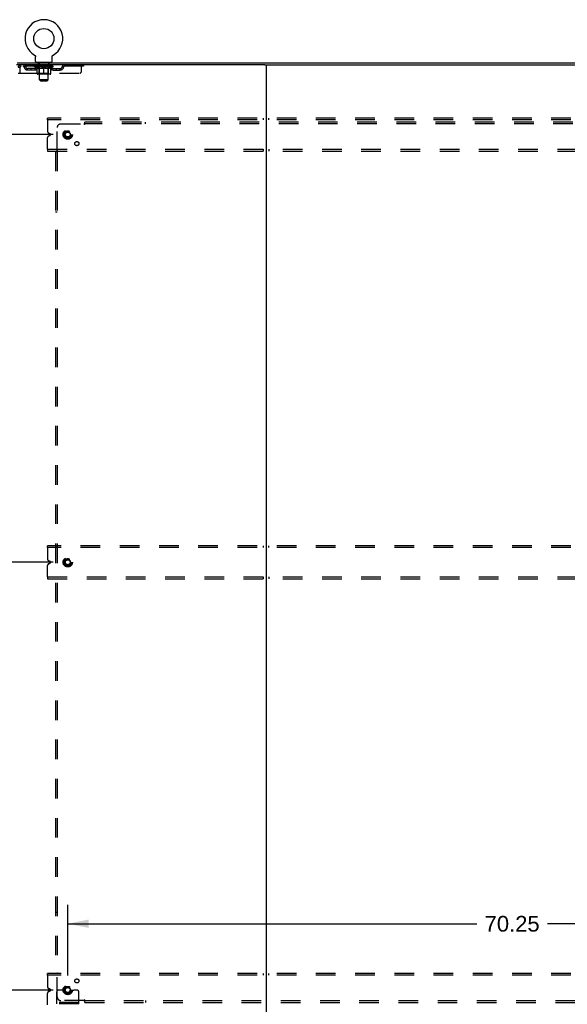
# Model space of a CAD drawing. Header units: inches. Extents: x 0 to 243, y 0 to 157.
# Tile 83 of 84: x 162 to 200, y 52 to 120. Entities that reach past the tile are written whole.
import ezdxf

# ---------------------------------------------------------------- set-up
doc = ezdxf.new("R2010")
doc.units = ezdxf.units.IN
doc.header["$LTSCALE"] = 13.348617
doc.header["$MEASUREMENT"] = 0
doc.linetypes.add('DOT', pattern=[0.2, 0.1, -0.1])
doc.linetypes.add('HIDDEN', pattern=[0.2, 0.1, -0.1])
doc.layers.get('0').update_dxf_attribs({"linetype": 'CONTINUOUS'})
for name, color, linetype in [('DEFAULT_2', 8, 'HIDDEN'), ('DIMENSIONS', 7, 'CONTINUOUS'), ('SUBPANEL', 7, 'CONTINUOUS')]:
    doc.layers.add(name, color=color, linetype=linetype)
doc.styles.get("Standard").update_dxf_attribs({"font": 'arial.ttf'})
doc.dimstyles.new('DIMSTYLE_1', dxfattribs={"dimtxt": 1.070745, "dimasz": 1.42766, "dimexe": 0.09, "dimexo": 0.07, "dimgap": 0.0375, "dimtad": 0, "dimtih": 1, "dimtoh": 1, "dimzin": 4, "dimdsep": 46, "dimtxsty": 'Standard', "dimblk": '_FILLED', "dimblk1": '_FILLED', "dimblk2": '_FILLED', "dimcen": 0.09, "dimadec": 3, "dimazin": 1, "dimtfac": 1, "dimtdec": 3, "dimtofl": 0, "dimtmove": 0, "dimatfit": 3, "dimldrblk": '_FILLED', "dimfxl": 0, "dimtolj": 1, "dimtzin": 4, "dimarcsym": 0})

# ---------------------------------------------------------------- blocks, each defined once
blk = doc.blocks.new('_FILLED')
at = {"color": 0, "linetype": 'ByBlock'}
blk.add_solid([(0, 0), (-1, 0.2), (-1, -0.2)], dxfattribs=at)
blk = doc.blocks.new('*D8')
at = {"layer": 'DIMENSIONS', "color": 2, "linetype": 'Continuous'}
for p, q in [((165.624, 54.453), (165.624, 59.251)), ((235.874, 54.453), (235.874, 59.251)), ((165.624, 57.966), (193.467, 57.966)), ((235.874, 57.966), (198.28, 57.966))]:
    blk.add_line(p, q, dxfattribs=at)
at = {"layer": 'DIMENSIONS', "color": 2, "linetype": 'Continuous', "xscale": 1.4276595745, "yscale": 1.4276595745, "zscale": 1.4276595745, "rotation": 180}
blk.add_blockref('_FILLED', (165.624, 57.966), dxfattribs=at)
at = {"layer": 'DIMENSIONS', "color": 2, "linetype": 'Continuous', "xscale": 1.4276595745, "yscale": 1.4276595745, "zscale": 1.4276595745}
blk.add_blockref('_FILLED', (235.874, 57.966), dxfattribs=at)
at = {"layer": 'DIMENSIONS', "color": 2, "linetype": 'Continuous', "insert": (195.873, 58.501), "char_height": 1.0707, "width": 3.74164, "attachment_point": 2, "line_spacing_factor": 0.9}
blk.add_mtext('70.25', dxfattribs=at)
blk = doc.blocks.new('*D9')
at = {"layer": 'DIMENSIONS', "color": 2, "linetype": 'Continuous'}
for p, q in [((164.625, 82.579), (158.306, 82.579)), ((159.59, 82.579), (159.59, 69.087)), ((159.59, 53.454), (159.59, 66.946)), ((164.625, 53.454), (158.306, 53.454))]:
    blk.add_line(p, q, dxfattribs=at)
at = {"layer": 'DIMENSIONS', "color": 2, "linetype": 'Continuous', "xscale": 1.4276595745, "yscale": 1.4276595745, "zscale": 1.4276595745}
for p, rotation in [((159.59, 82.579), 90), ((159.59, 53.454), 270)]:
    blk.add_blockref('_FILLED', p, dxfattribs=dict(at, rotation=rotation))
at = {"layer": 'DIMENSIONS', "color": 2, "linetype": 'Continuous', "insert": (159.59, 68.552), "char_height": 1.0707, "width": 3.74164, "attachment_point": 2, "line_spacing_factor": 0.9}
blk.add_mtext('29.13', dxfattribs=at)
blk = doc.blocks.new('*D10')
at = {"layer": 'DIMENSIONS', "color": 2, "linetype": 'Continuous'}
for p, q in [((164.625, 111.704), (155.378, 111.704)), ((156.663, 111.704), (156.663, 85.476)), ((156.663, 53.454), (156.663, 83.334)), ((164.625, 53.454), (155.378, 53.454))]:
    blk.add_line(p, q, dxfattribs=at)
at = {"layer": 'DIMENSIONS', "color": 2, "linetype": 'Continuous', "xscale": 1.4276595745, "yscale": 1.4276595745, "zscale": 1.4276595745}
for p, rotation in [((156.663, 111.704), 90), ((156.663, 53.454), 270)]:
    blk.add_blockref('_FILLED', p, dxfattribs=dict(at, rotation=rotation))
at = {"layer": 'DIMENSIONS', "color": 2, "linetype": 'Continuous', "insert": (156.663, 84.94), "char_height": 1.0707, "width": 3.74164, "attachment_point": 2, "line_spacing_factor": 0.9}
blk.add_mtext('58.25', dxfattribs=at)

msp = doc.modelspace()

# ---------------------------------------------------------------- linework, layer by layer
at = {"color": 7, "linetype": 'Continuous'}
for p, q in [((163.364, 117.117), (163.368, 117.115)), ((163.364, 117.117), (163.364, 117.117)), ((163.366, 117.116), (163.365, 117.117)), ((163.368, 117.115), (163.372, 117.112)), ((163.372, 117.112), (163.377, 117.109)), ((163.376, 117.109), (163.381, 117.106)), ((163.381, 117.106), (163.385, 117.103)), ((163.384, 117.103), (163.388, 117.1)), ((163.388, 117.1), (163.392, 117.096)), ((163.392, 117.096), (163.396, 117.093)), ((163.396, 117.093), (163.399, 117.089)), ((163.399, 117.089), (163.403, 117.085)), ((163.402, 117.085), (163.406, 117.081)), ((163.406, 117.081), (163.409, 117.077)), ((163.409, 117.077), (163.412, 117.073)), ((163.412, 117.073), (163.415, 117.069)), ((163.414, 117.069), (163.417, 117.064)), ((163.417, 117.064), (163.42, 117.06)), ((163.42, 117.06), (163.422, 117.055)), ((163.422, 117.055), (163.424, 117.051)), ((163.424, 117.051), (163.426, 117.046)), ((163.426, 117.046), (163.428, 117.041)), ((163.428, 117.041), (163.43, 117.037)), ((163.43, 117.037), (163.431, 117.032)), ((163.431, 117.032), (163.432, 117.027)), ((163.432, 117.027), (163.433, 117.022)), ((163.433, 117.022), (163.434, 117.017)), ((163.434, 117.017), (163.435, 117.012)), ((163.435, 117.012), (163.436, 117.007)), ((163.436, 116.997), (163.437, 116.992)), ((163.437, 116.678), (163.437, 116.992)), ((164.562, 117.007), (164.563, 117.012)), ((164.562, 117.002), (164.562, 117.007)), ((164.562, 116.678), (164.562, 116.992)), ((164.563, 117.012), (164.564, 117.017)), ((164.564, 117.017), (164.565, 117.022)), ((164.565, 117.022), (164.566, 117.027)), ((164.566, 117.027), (164.567, 117.032)), ((164.567, 117.032), (164.569, 117.037)), ((164.569, 117.037), (164.57, 117.041)), ((164.57, 117.041), (164.572, 117.046)), ((164.572, 117.046), (164.574, 117.051)), ((164.574, 117.051), (164.576, 117.055)), ((164.576, 117.055), (164.578, 117.06)), ((164.578, 117.06), (164.581, 117.064)), ((164.581, 117.064), (164.584, 117.069)), ((164.583, 117.069), (164.586, 117.073)), ((164.586, 117.073), (164.589, 117.077)), ((164.589, 117.077), (164.592, 117.081)), ((164.592, 117.081), (164.596, 117.085)), ((164.595, 117.085), (164.599, 117.089)), ((164.599, 117.089), (164.602, 117.093)), ((164.602, 117.093), (164.606, 117.096)), ((164.606, 117.096), (164.61, 117.1)), ((164.61, 117.1), (164.614, 117.103)), ((164.613, 117.103), (164.618, 117.106)), ((164.617, 117.106), (164.622, 117.109)), ((164.621, 117.109), (164.626, 117.112)), ((164.626, 117.112), (164.63, 117.115)), ((164.626, 117.112), (164.627, 117.113)), ((164.63, 117.115), (164.634, 117.117)), ((164.633, 117.117), (164.632, 117.116)), ((164.634, 117.117), (164.634, 117.117)), ((179.039, 116.454), (162.124, 116.454)), ((162.187, 116.579), (239.812, 116.579)), ((163.499, 116.609), (163.499, 116.579)), ((164.499, 116.609), (163.499, 116.609)), ((164.499, 116.609), (164.499, 116.579)), ((179.124, 116.454), (179.124, 44.704)), ((179.209, 116.454), (222.789, 116.454))]:
    msp.add_line(p, q, dxfattribs=at)
at = {"color": 3, "linetype": 'Continuous'}
msp.add_line((179.039, 116.454), (179.209, 116.454), dxfattribs=at)
at = {"color": 7, "linetype": 'Continuous'}
for points in [[(163.436, 117.007), (163.436, 117.002), (163.436, 116.997)], [(164.562, 116.992), (164.562, 116.997), (164.562, 117.002)], [(164.562, 116.992), (164.562, 116.997), (164.562, 117.002)]]:
    msp.add_lwpolyline(points, dxfattribs=at)
msp.add_circle((163.999, 118.237), 0.688, dxfattribs=at)
for centre, radius, start, end in [((163.999, 118.237), 1.288, 299.50527, 240.49473), ((163.506, 116.678), 0.069, 180, 265), ((164.493, 116.678), 0.069, 275, 360)]:
    msp.add_arc(centre, radius, start, end, dxfattribs=at)
at = {"layer": 'DEFAULT_2', "color": 8, "linetype": 'HIDDEN'}
for p, q in [((163.371, 117.113), (163.372, 117.112)), ((162.249, 116.287), (162.353, 116.287)), ((162.353, 116.287), (162.353, 115.892)), ((162.383, 115.892), (162.383, 116.287)), ((162.416, 116.454), (162.416, 116.35)), ((166.687, 116.35), (162.416, 116.35)), ((162.884, 116.099), (162.884, 116.203)), ((163.367, 116.203), (162.884, 116.203)), ((163.367, 116.099), (162.884, 116.099)), ((163.134, 116.099), (163.134, 116.203)), ((163.366, 116.324), (163.366, 116.371)), ((163.525, 116.213), (163.366, 116.324)), ((164.632, 116.324), (163.366, 116.324)), ((163.375, 116.364), (163.375, 116.371)), ((163.384, 116.361), (163.384, 116.364)), ((163.384, 116.361), (164.614, 116.361)), ((163.393, 116.361), (163.393, 116.364)), ((163.394, 116.361), (163.394, 116.364)), ((163.404, 116.364), (163.404, 116.371)), ((163.42, 116.361), (163.42, 116.364)), ((163.422, 116.361), (163.422, 116.364)), ((163.451, 116.364), (163.451, 116.371)), ((163.465, 116.361), (163.465, 116.364)), ((163.468, 116.361), (163.468, 116.364)), ((163.672, 116.364), (163.471, 116.364)), ((163.514, 116.364), (163.514, 116.371)), ((163.515, 116.361), (163.515, 116.364)), ((163.516, 116.361), (163.516, 116.364)), ((163.519, 116.361), (163.519, 116.364)), ((163.525, 116.213), (163.536, 116.213)), ((163.526, 116.361), (163.526, 116.364)), ((163.526, 116.361), (163.526, 116.364)), ((163.53, 116.361), (163.53, 116.364)), ((163.533, 116.361), (163.533, 116.365)), ((163.536, 115.85), (163.536, 116.256)), ((163.537, 116.361), (163.537, 116.364)), ((163.552, 116.361), (163.552, 116.364)), ((163.562, 116.35), (163.562, 116.454)), ((163.57, 116.361), (163.57, 116.367)), ((163.57, 116.361), (163.57, 116.364)), ((163.59, 116.361), (163.59, 116.364)), ((163.591, 116.361), (163.591, 116.364)), ((163.592, 116.364), (163.592, 116.371)), ((163.596, 116.609), (163.596, 116.579)), ((163.602, 116.361), (163.602, 116.364)), ((163.606, 116.361), (163.606, 116.364)), ((163.615, 116.361), (163.615, 116.364)), ((163.626, 116.361), (163.626, 116.368)), ((163.634, 116.519), (163.634, 116.599)), ((163.642, 116.361), (163.642, 116.364)), ((163.704, 116.509), (163.644, 116.509)), ((163.645, 116.361), (163.645, 116.364)), ((163.672, 116.361), (163.672, 116.364)), ((163.739, 116.364), (163.677, 116.364)), ((163.678, 116.213), (163.858, 116.213)), ((163.682, 116.364), (163.682, 116.371)), ((163.686, 115.853), (163.686, 116.321)), ((163.689, 116.361), (163.689, 116.364)), ((163.694, 116.361), (163.694, 116.364)), ((163.699, 115.428), (163.699, 116.499)), ((163.7, 116.361), (163.7, 116.37)), ((163.704, 116.361), (163.704, 116.364)), ((163.715, 116.361), (163.715, 116.364)), ((163.739, 116.361), (163.739, 116.364)), ((163.814, 116.364), (163.755, 116.364)), ((163.775, 116.361), (163.775, 116.364)), ((163.782, 116.364), (163.782, 116.371)), ((163.786, 116.361), (163.786, 116.364)), ((163.789, 116.361), (163.789, 116.37)), ((163.791, 116.361), (163.791, 116.364)), ((163.799, 116.361), (163.799, 116.365)), ((163.814, 116.361), (163.814, 116.364)), ((163.894, 116.364), (163.84, 116.364)), ((163.853, 116.361), (163.853, 116.364)), ((163.885, 116.364), (163.962, 116.369)), ((163.889, 116.364), (163.889, 116.371)), ((163.89, 116.371), (163.889, 116.371)), ((163.89, 116.364), (163.89, 116.371)), ((163.89, 116.361), (163.89, 116.364)), ((163.893, 116.361), (163.893, 116.365)), ((163.895, 116.361), (163.895, 116.364)), ((163.895, 116.361), (163.895, 116.364)), ((163.93, 116.364), (163.994, 116.364)), ((163.936, 116.361), (163.936, 116.364)), ((163.941, 116.364), (163.941, 116.368)), ((163.962, 116.364), (163.962, 116.369)), ((163.978, 116.361), (163.978, 116.364)), ((163.996, 116.365), (163.996, 116.364)), ((163.996, 116.361), (163.996, 116.365)), ((163.996, 116.361), (163.996, 116.364)), ((163.999, 116.364), (163.999, 116.371)), ((163.999, 116.371), (164.113, 116.364)), ((163.999, 115.813), (163.999, 116.257)), ((164.002, 116.361), (164.002, 116.365)), ((164.002, 116.365), (164.002, 116.364)), ((164.002, 116.361), (164.002, 116.364)), ((164.02, 116.361), (164.02, 116.364)), ((164.02, 116.364), (164.068, 116.364)), ((164.063, 116.361), (164.063, 116.364)), ((164.103, 116.361), (164.103, 116.364)), ((164.104, 116.361), (164.104, 116.364)), ((164.104, 116.364), (164.158, 116.364)), ((164.105, 116.361), (164.105, 116.365)), ((164.108, 116.364), (164.108, 116.371)), ((164.108, 116.371), (164.109, 116.371)), ((164.108, 116.361), (164.108, 116.364)), ((164.109, 116.364), (164.109, 116.371)), ((164.14, 116.213), (164.32, 116.213)), ((164.145, 116.361), (164.145, 116.364)), ((164.184, 116.361), (164.184, 116.364)), ((164.184, 116.364), (164.243, 116.364)), ((164.199, 116.361), (164.199, 116.365)), ((164.207, 116.361), (164.207, 116.364)), ((164.21, 116.361), (164.21, 116.37)), ((164.212, 116.361), (164.212, 116.364)), ((164.216, 116.364), (164.216, 116.371)), ((164.223, 116.361), (164.223, 116.364)), ((164.259, 116.361), (164.259, 116.364)), ((164.259, 116.364), (164.321, 116.364)), ((164.283, 116.361), (164.283, 116.364)), ((164.354, 116.509), (164.294, 116.509)), ((164.294, 116.361), (164.294, 116.364)), ((164.298, 116.361), (164.298, 116.37)), ((164.299, 115.428), (164.299, 116.499)), ((164.304, 116.361), (164.304, 116.364)), ((164.309, 116.361), (164.309, 116.364)), ((164.312, 115.853), (164.312, 116.321)), ((164.316, 116.364), (164.316, 116.371)), ((164.326, 116.361), (164.326, 116.364)), ((164.326, 116.364), (164.527, 116.364)), ((164.353, 116.361), (164.353, 116.364)), ((164.356, 116.361), (164.356, 116.364)), ((164.364, 116.519), (164.364, 116.599)), ((164.372, 116.361), (164.372, 116.368)), ((164.383, 116.361), (164.383, 116.364)), ((164.392, 116.361), (164.392, 116.364)), ((164.396, 116.361), (164.396, 116.364)), ((164.402, 116.609), (164.402, 116.579)), ((164.406, 116.364), (164.406, 116.371)), ((164.408, 116.361), (164.408, 116.364)), ((164.408, 116.361), (164.408, 116.364)), ((164.428, 116.361), (164.428, 116.367)), ((164.428, 116.361), (164.428, 116.364)), ((164.437, 116.35), (164.437, 116.454)), ((164.446, 116.361), (164.446, 116.364)), ((164.461, 116.361), (164.461, 116.364)), ((164.463, 115.85), (164.463, 116.256)), ((164.463, 116.213), (164.473, 116.213)), ((164.465, 116.361), (164.465, 116.365)), ((164.468, 116.361), (164.468, 116.364)), ((164.472, 116.361), (164.472, 116.364)), ((164.472, 116.361), (164.472, 116.364)), ((164.473, 116.213), (164.632, 116.324)), ((164.479, 116.361), (164.479, 116.364)), ((164.482, 116.361), (164.482, 116.364)), ((164.483, 116.361), (164.483, 116.364)), ((164.484, 116.364), (164.484, 116.371)), ((164.53, 116.361), (164.53, 116.364)), ((164.533, 116.361), (164.533, 116.364)), ((164.547, 116.364), (164.547, 116.371)), ((164.576, 116.361), (164.576, 116.364)), ((164.578, 116.361), (164.578, 116.364)), ((164.594, 116.364), (164.594, 116.371)), ((164.604, 116.361), (164.604, 116.364)), ((164.605, 116.361), (164.605, 116.364)), ((164.614, 116.361), (164.614, 116.364)), ((164.623, 116.364), (164.623, 116.371)), ((164.631, 116.203), (165.114, 116.203)), ((164.631, 116.099), (165.114, 116.099)), ((164.632, 116.324), (164.632, 116.371)), ((164.864, 116.099), (164.864, 116.203)), ((165.114, 116.099), (165.114, 116.203)), ((165.587, 116.454), (165.587, 116.35)), ((166.562, 116.017), (166.562, 116.454)), ((166.687, 116.454), (166.687, 116.35)), ((162.249, 115.892), (162.353, 115.892)), ((162.383, 115.892), (166.437, 115.892)), ((164.425, 115.813), (163.573, 115.813)), ((163.686, 115.853), (163.646, 115.813)), ((164.312, 115.853), (163.686, 115.853)), ((163.768, 115.359), (163.699, 115.428)), ((164.299, 115.428), (163.699, 115.428)), ((163.768, 115.359), (164.23, 115.359)), ((164.23, 115.359), (164.299, 115.428)), ((164.312, 115.853), (164.352, 115.813)), ((164.249, 112.704), (164.249, 112.829)), ((237.249, 112.829), (164.249, 112.829)), ((164.249, 112.704), (164.249, 111.916)), ((237.249, 112.704), (164.249, 112.704)), ((178.937, 112.829), (178.937, 112.704)), ((179.312, 112.704), (179.312, 112.829)), ((164.249, 110.704), (164.249, 111.492)), ((164.42, 111.762), (164.326, 111.801)), ((164.326, 111.607), (164.42, 111.646)), ((164.249, 110.704), (164.249, 110.579)), ((164.249, 110.704), (237.249, 110.704)), ((178.937, 110.704), (178.937, 110.579)), ((179.312, 110.704), (179.312, 110.579)), ((164.249, 110.579), (237.249, 110.579)), ((164.249, 83.579), (164.249, 83.704)), ((237.249, 83.704), (164.249, 83.704)), ((164.249, 83.579), (164.249, 82.791)), ((237.249, 83.579), (164.249, 83.579)), ((178.937, 83.704), (178.937, 83.579)), ((179.312, 83.579), (179.312, 83.704)), ((164.42, 82.637), (164.326, 82.676)), ((164.326, 82.482), (164.42, 82.521)), ((164.249, 81.579), (164.249, 82.367)), ((164.249, 81.579), (164.249, 81.454)), ((164.249, 81.579), (237.249, 81.579)), ((164.249, 81.454), (237.249, 81.454)), ((178.937, 81.579), (178.937, 81.454)), ((179.312, 81.579), (179.312, 81.454)), ((164.249, 54.454), (164.249, 54.579)), ((237.249, 54.579), (164.249, 54.579)), ((164.249, 54.454), (164.249, 53.666)), ((237.249, 54.454), (164.249, 54.454)), ((178.937, 54.579), (178.937, 54.454)), ((179.312, 54.454), (179.312, 54.579)), ((164.249, 52.454), (164.249, 53.242)), ((164.42, 53.512), (164.326, 53.551)), ((164.326, 53.357), (164.42, 53.396)), ((164.874, 52.506), (164.874, 53.329)), ((165.088, 53.454), (164.999, 53.454)), ((165.21, 53.454), (165.088, 53.454)), ((165.449, 53.454), (165.21, 53.454)), ((165.799, 53.454), (166.038, 53.454)), ((166.16, 53.454), (166.038, 53.454)), ((166.249, 53.454), (166.16, 53.454)), ((166.374, 52.506), (166.374, 53.329)), ((166.374, 52.61), (164.874, 52.61)), ((166.374, 52.506), (164.874, 52.506)), ((165.121, 52.506), (165.121, 52.61)), ((165.377, 52.506), (165.377, 52.61)), ((165.871, 52.506), (165.871, 52.61)), ((166.127, 52.506), (166.127, 52.61))]:
    msp.add_line(p, q, dxfattribs=at)
for points in [[(162.416, 116.454), (162.414, 116.453), (162.411, 116.45), (162.409, 116.445), (162.407, 116.438), (162.404, 116.429), (162.402, 116.418), (162.4, 116.405), (162.397, 116.391), (162.395, 116.376), (162.392, 116.36), (162.39, 116.342), (162.388, 116.324), (162.385, 116.306), (162.383, 116.287)], [(162.416, 116.35), (162.414, 116.35), (162.411, 116.349), (162.409, 116.347), (162.407, 116.344), (162.404, 116.34), (162.402, 116.336), (162.4, 116.332), (162.397, 116.326), (162.395, 116.321), (162.392, 116.314), (162.39, 116.308), (162.388, 116.301), (162.385, 116.294), (162.383, 116.287)], [(163.685, 116.213), (163.661, 116.217), (163.636, 116.223), (163.611, 116.23), (163.586, 116.237), (163.561, 116.246), (163.536, 116.256)], [(163.536, 116.255), (163.56, 116.246), (163.584, 116.237), (163.608, 116.23), (163.631, 116.223), (163.655, 116.217), (163.678, 116.213)], [(163.999, 116.257), (163.973, 116.247), (163.947, 116.238), (163.922, 116.23), (163.897, 116.223), (163.873, 116.217), (163.848, 116.213)], [(163.858, 116.213), (163.881, 116.217), (163.904, 116.223), (163.928, 116.23), (163.951, 116.237), (163.975, 116.246), (163.999, 116.255)], [(164.15, 116.213), (164.125, 116.217), (164.1, 116.223), (164.075, 116.23), (164.05, 116.238), (164.025, 116.247), (163.999, 116.257)], [(163.999, 116.255), (164.023, 116.245), (164.047, 116.237), (164.071, 116.229), (164.094, 116.223), (164.117, 116.217), (164.14, 116.213)], [(164.463, 116.256), (164.437, 116.246), (164.411, 116.237), (164.386, 116.23), (164.362, 116.223), (164.337, 116.217), (164.313, 116.213)], [(164.32, 116.213), (164.344, 116.218), (164.367, 116.223), (164.391, 116.23), (164.414, 116.237), (164.438, 116.246), (164.463, 116.255)]]:
    msp.add_lwpolyline(points, dxfattribs=at)
for centre, radius in [((165.624, 111.704), 0.318), ((165.624, 111.704), 0.183), ((165.624, 111.704), 0.166), ((165.624, 82.579), 0.318), ((165.624, 82.579), 0.183), ((165.624, 82.579), 0.166), ((165.624, 53.454), 0.318), ((165.624, 53.454), 0.183), ((165.624, 53.454), 0.166)]:
    msp.add_circle(centre, radius, dxfattribs=at)
at = {"layer": 'DEFAULT_2', "color": 8, "linetype": 'DOT'}
for centre in [(165.624, 111.704), (165.624, 82.579), (165.624, 53.454)]:
    msp.add_circle(centre, 0.17, dxfattribs=at)
at = {"layer": 'DEFAULT_2', "color": 8, "linetype": 'HIDDEN'}
for centre, radius, start, end in [((162.416, 116.287), 0.167, 90, 180), ((162.416, 116.287), 0.063, 90, 180), ((162.595, 116.287), 0.167, 8.07163, 90), ((162.596, 116.288), 0.0625, 7.98631, 90), ((162.884, 116.328), 0.229, 187.98631, 270), ((162.884, 116.328), 0.125, 188.07163, 270), ((163.367, 116.328), 0.125, 270, 351.92837), ((163.367, 116.328), 0.229, 270, 352.01369), ((163.657, 116.287), 0.167, 90, 171.92837), ((163.506, 116.678), 0.069, 265, 270), ((163.656, 116.288), 0.0625, 90, 172.01369), ((163.624, 116.599), 0.01, 0, 90), ((163.644, 116.519), 0.01, 180, 270), ((163.646, 116.321), 0.0398, 0, 90), ((163.689, 116.499), 0.01, 0, 90), ((164.309, 116.499), 0.01, 90, 180), ((164.352, 116.321), 0.0398, 90, 180), ((164.342, 116.287), 0.167, 8.07163, 90), ((164.342, 116.288), 0.0625, 7.98631, 90), ((164.354, 116.519), 0.01, 270, 360), ((164.374, 116.599), 0.01, 90, 180), ((164.631, 116.328), 0.229, 187.98631, 270), ((164.493, 116.678), 0.069, 270, 275), ((164.631, 116.328), 0.125, 188.07163, 270), ((165.114, 116.328), 0.125, 270, 351.92837), ((165.114, 116.328), 0.229, 270, 352.01369), ((165.403, 116.287), 0.167, 90, 171.92837), ((165.402, 116.288), 0.0625, 90, 172.01369), ((166.437, 116.017), 0.125, 270, 360), ((163.573, 115.85), 0.0371, 180, 270), ((164.425, 115.85), 0.0371, 270, 360), ((164.374, 111.916), 0.125, 180, 247.5), ((164.374, 111.492), 0.125, 112.5, 180), ((164.397, 111.704), 0.0625, 292.5, 67.5), ((164.374, 82.791), 0.125, 180, 247.5), ((164.374, 82.367), 0.125, 112.5, 180), ((164.397, 82.579), 0.0625, 292.5, 67.5), ((164.374, 53.666), 0.125, 180, 247.5), ((164.374, 53.242), 0.125, 112.5, 180), ((164.397, 53.454), 0.0625, 292.5, 67.5), ((164.999, 53.329), 0.125, 90, 180), ((165.624, 53.454), 0.175, 180, 360), ((166.249, 53.329), 0.125, 0, 90)]:
    msp.add_arc(centre, radius, start, end, dxfattribs=at)
for centre, major_axis, ratio, start_param, end_param in [((163.999, 116.371), (0.633, 0.007), 0.05963, 2.96643, 3.140963), ((163.346, 116.359), (0.198, 0), 0.060556, 0.430652, 1.470503), ((163.999, 116.371), (0.633, 0), 0.060556, -3.141593, -2.96706), ((163.346, 116.352), (0.198, 0.002), 0.05963, 1.376596, 1.469874), ((163.999, 116.371), (0.633, 0.013), 0.05688, 2.791345, 2.965878), ((163.322, 116.359), (0.198, 0.002), 0.05963, 0.25549, 1.295341), ((163.39, 116.359), (0.198, -0.002), 0.05963, 0.605815, 1.645666), ((163.999, 116.371), (0.633, -0.007), 0.05963, -2.96643, -2.791898), ((163.39, 116.352), (0.198, 0), 0.060556, 1.551758, 1.645036), ((163.322, 116.352), (0.198, 0.004), 0.05688, 1.20151, 1.294789), ((163.391, 116.355), (0.164, 0.002), 0.05963, 1.065228, 1.614276), ((163.372, 116.355), (0.164, 0.003), 0.05688, 0.890143, 1.43919), ((163.429, 116.355), (0.164, 0), 0.060556, 1.240391, 1.789438), ((163.999, 116.371), (0.633, 0.019), 0.052395, 2.616403, 2.790936), ((163.318, 116.359), (0.198, 0.004), 0.05688, 0.080405, 1.120256), ((163.453, 116.359), (0.198, -0.004), 0.05688, 0.7809, 1.820751), ((163.999, 116.371), (0.633, -0.013), 0.05688, -2.791345, -2.616812), ((163.453, 116.352), (0.198, -0.002), 0.05963, 1.72692, 1.820198), ((163.318, 116.352), (0.198, 0.006), 0.052395, 1.026568, 1.119847), ((163.371, 116.355), (0.164, 0.005), 0.052395, 0.715201, 1.264248), ((163.485, 116.355), (0.164, -0.002), 0.05963, 1.415553, 1.9646), ((163.999, 116.371), (0.633, 0.025), 0.046319, 2.441654, 2.616187), ((163.532, 116.359), (0.198, -0.006), 0.052395, 0.955842, 1.995693), ((163.999, 116.371), (0.633, -0.019), 0.052395, -2.616403, -2.44187), ((163.335, 116.359), (0.198, 0.006), 0.052395, -0.094537, 0.945314), ((163.532, 116.352), (0.198, -0.004), 0.05688, 1.902006, 1.995284), ((163.335, 116.352), (0.198, 0.008), 0.046319, 0.851819, 0.945098), ((163.389, 116.355), (0.164, 0.006), 0.046319, 0.540452, 1.089499), ((163.556, 116.355), (0.164, -0.003), 0.05688, 1.590638, 2.139686), ((163.999, 116.371), (0.633, 0.029), 0.038841, 2.267123, 2.441656), ((163.625, 116.359), (0.198, -0.008), 0.046319, 1.130591, 2.170442), ((163.372, 116.359), (0.198, 0.008), 0.046319, -0.269286, 0.770565), ((163.999, 116.371), (0.633, -0.025), 0.046319, -2.441654, -2.267121), ((163.625, 116.352), (0.198, -0.006), 0.052395, 2.076947, 2.170226), ((163.372, 116.352), (0.198, 0.009), 0.038841, 0.677289, 0.770567), ((163.426, 116.355), (0.164, 0.008), 0.038841, 0.365921, 0.914969), ((163.641, 116.355), (0.164, -0.005), 0.052395, 1.76558, 2.314627), ((163.999, 116.371), (0.633, 0.033), 0.030195, 2.09281, 2.267343), ((163.73, 116.359), (0.198, -0.009), 0.038841, 1.305122, 2.344973), ((163.428, 116.359), (0.198, 0.009), 0.038841, -0.443817, 0.596034), ((163.999, 116.371), (0.633, -0.029), 0.038841, -2.267123, -2.092591), ((163.73, 116.352), (0.198, -0.008), 0.046319, 2.251696, 2.344975), ((163.428, 116.352), (0.198, 0.01), 0.030195, 0.502975, 0.596254), ((163.481, 116.355), (0.164, 0.009), 0.030195, 0.191608, 0.740655), ((163.736, 116.355), (0.164, -0.006), 0.046319, 1.940329, 2.489376), ((163.502, 116.359), (0.198, 0.01), 0.030195, -0.61813, 0.421721), ((163.999, 116.371), (0.633, 0.036), 0.020645, 1.918687, 2.09322), ((163.843, 116.359), (0.198, -0.01), 0.030195, 1.479435, 2.519286), ((163.999, 116.371), (0.633, -0.033), 0.030195, -2.09281, -1.918277), ((163.843, 116.352), (0.198, -0.009), 0.038841, 2.426227, 2.519505), ((163.502, 116.352), (0.198, 0.011), 0.020645, 0.328852, 0.422131), ((163.551, 116.355), (0.164, 0.009), 0.020645, 0.017485, 0.566532), ((163.84, 116.355), (0.164, -0.008), 0.038841, 2.11486, 2.663907), ((163.59, 116.359), (0.198, 0.011), 0.020645, -0.792253, 0.247598), ((163.999, 116.371), (0.633, 0.038), 0.010478, 1.744704, 1.919237), ((163.961, 116.359), (0.198, -0.011), 0.020645, 1.653558, 2.693409), ((163.999, 116.371), (0.633, -0.036), 0.020645, -1.918687, -1.744154), ((163.961, 116.352), (0.198, -0.01), 0.030195, 2.60054, 2.693819), ((163.59, 116.352), (0.198, 0.012), 0.010478, 0.154869, 0.248148), ((163.634, 116.355), (0.164, 0.01), 0.010478, 6.126688, 6.675735), ((163.948, 116.355), (0.164, -0.009), 0.030195, 2.289173, 2.83822), ((163.691, 116.359), (0.198, 0.012), 0.010478, -0.966236, -0.000846), ((164.08, 116.359), (0.198, -0.012), 0.010478, 1.827541, 2.867392), ((163.999, 116.371), (0.633, -0.038), 0.010478, -1.744704, -1.570171), ((164.08, 116.352), (0.198, -0.011), 0.020645, 2.774664, 2.867942), ((164.058, 116.355), (0.164, -0.009), 0.020645, 2.463296, 3.012344), ((163.918, 116.359), (0.198, 0.012), 0.010478, 0.274201, 1.314052), ((163.832, 116.355), (0.164, 0.01), 0.010478, -0.000298, 0.504314), ((163.802, 116.352), (0.198, 0.012), 0.010478, 0.192946, 0.399283), ((163.999, 116.371), (0.633, 0.038), 0.010478, -1.578586, -1.396888), ((164.196, 116.352), (0.198, -0.012), 0.010478, 2.948646, 3.041925), ((164.166, 116.355), (0.164, -0.01), 0.010478, 2.637279, 3.142076), ((164.037, 116.359), (0.198, 0.011), 0.020645, 0.448184, 1.488034), ((163.94, 116.355), (0.164, 0.009), 0.020645, 0.129249, 0.678296), ((163.918, 116.352), (0.198, 0.011), 0.020645, 0.273651, 0.366929), ((164.307, 116.359), (0.198, -0.012), 0.010478, -3.140747, -2.175357), ((163.999, 116.371), (0.633, 0.036), 0.020645, -1.397439, -1.222906), ((163.999, 116.371), (0.633, -0.038), 0.010478, 1.222355, 1.396888), ((164.155, 116.359), (0.198, 0.01), 0.030195, 0.622307, 1.662158), ((164.05, 116.355), (0.164, 0.009), 0.030195, 0.303372, 0.852419), ((164.364, 116.355), (0.164, -0.01), 0.010478, 2.749043, 3.29809), ((164.408, 116.359), (0.198, -0.011), 0.020645, 2.893995, 3.933846), ((164.037, 116.352), (0.198, 0.01), 0.030195, 0.447774, 0.541052), ((164.408, 116.352), (0.198, -0.012), 0.010478, 2.893445, 2.986723), ((164.268, 116.359), (0.198, 0.009), 0.038841, 0.79662, 1.836471), ((163.999, 116.371), (0.633, 0.033), 0.030195, -1.223315, -1.048783), ((163.999, 116.371), (0.633, -0.036), 0.020645, 1.048373, 1.222906), ((164.158, 116.355), (0.164, 0.008), 0.038841, 0.477686, 1.026733), ((164.447, 116.355), (0.164, -0.009), 0.020645, 2.57506, 3.124108), ((164.496, 116.359), (0.198, -0.01), 0.030195, 2.719872, 3.759723), ((164.373, 116.359), (0.198, 0.008), 0.046319, 0.971151, 2.011002), ((164.155, 116.352), (0.198, 0.009), 0.038841, 0.622087, 0.715366), ((164.496, 116.352), (0.198, -0.011), 0.020645, 2.719462, 2.812741), ((163.999, 116.371), (0.633, 0.029), 0.038841, -1.049002, -0.874469), ((163.999, 116.371), (0.633, -0.033), 0.030195, 0.87425, 1.048783), ((164.262, 116.355), (0.164, 0.006), 0.046319, 0.652216, 1.201263), ((164.466, 116.359), (0.198, 0.006), 0.052395, 1.1459, 2.185751), ((164.517, 116.355), (0.164, -0.009), 0.030195, 2.400937, 2.949985), ((164.57, 116.359), (0.198, -0.009), 0.038841, 2.545558, 3.585409), ((164.357, 116.355), (0.164, 0.005), 0.052395, 0.826965, 1.376012), ((164.268, 116.352), (0.198, 0.008), 0.046319, 0.796618, 0.889896), ((164.57, 116.352), (0.198, -0.01), 0.030195, 2.545339, 2.638617), ((164.545, 116.359), (0.198, 0.004), 0.05688, 1.320842, 2.360692), ((163.999, 116.371), (0.633, 0.025), 0.046319, -0.874471, -0.699939), ((163.999, 116.371), (0.633, -0.029), 0.038841, 0.699936, 0.874469), ((164.626, 116.359), (0.198, -0.008), 0.046319, 2.371028, 3.410879), ((164.572, 116.355), (0.164, -0.008), 0.038841, 2.226624, 2.775671), ((164.608, 116.359), (0.198, 0.002), 0.05963, 1.495927, 2.535778), ((164.442, 116.355), (0.164, 0.003), 0.05688, 1.001907, 1.550954), ((164.663, 116.359), (0.198, -0.006), 0.052395, 2.196279, 3.23613), ((164.609, 116.355), (0.164, -0.006), 0.046319, 2.052093, 2.601141), ((164.373, 116.352), (0.198, 0.006), 0.052395, 0.971367, 1.064645), ((164.652, 116.359), (0.198, 0), 0.060556, 1.671089, 2.71094), ((164.626, 116.352), (0.198, -0.009), 0.038841, 2.371026, 2.464304), ((164.68, 116.359), (0.198, -0.004), 0.05688, 2.021337, 3.061188), ((163.999, 116.371), (0.633, 0.019), 0.052395, -0.699723, -0.52519), ((163.999, 116.371), (0.633, -0.025), 0.046319, 0.525406, 0.699939), ((164.676, 116.359), (0.198, -0.002), 0.05963, 1.846251, 2.886102), ((164.513, 116.355), (0.164, 0.002), 0.05963, 1.176993, 1.72604), ((164.627, 116.355), (0.164, -0.005), 0.052395, 1.877344, 2.426392), ((164.569, 116.355), (0.164, 0), 0.060556, 1.352155, 1.901202), ((164.626, 116.355), (0.164, -0.003), 0.05688, 1.702402, 2.25145), ((164.607, 116.355), (0.164, -0.002), 0.05963, 1.527317, 2.076364), ((164.466, 116.352), (0.198, 0.004), 0.05688, 1.146309, 1.239587), ((164.663, 116.352), (0.198, -0.008), 0.046319, 2.196495, 2.289773), ((163.999, 116.371), (0.633, 0.013), 0.05688, -0.524781, -0.350248), ((163.999, 116.371), (0.633, -0.019), 0.052395, 0.350657, 0.52519), ((164.545, 116.352), (0.198, 0.002), 0.05963, 1.321394, 1.414673), ((164.68, 116.352), (0.198, -0.006), 0.052395, 2.021746, 2.115024), ((163.999, 116.371), (0.633, 0.007), 0.05963, -0.349695, -0.175162), ((163.999, 116.371), (0.633, -0.013), 0.05688, 0.175715, 0.350248), ((164.608, 116.352), (0.198, 0), 0.060556, 1.496556, 1.589835), ((164.676, 116.352), (0.198, -0.004), 0.05688, 1.846804, 1.940083), ((164.652, 116.352), (0.198, -0.002), 0.05963, 1.671719, 1.764997), ((163.999, 116.371), (0.633, 0), 0.060556, -0.174533, 0), ((163.999, 116.371), (0.633, -0.007), 0.05963, 0.000629, 0.175162)]:
    msp.add_ellipse(centre, major_axis=major_axis, ratio=ratio, start_param=start_param, end_param=end_param, dxfattribs=at)
at = {"layer": 'SUBPANEL', "color": 8, "linetype": 'HIDDEN'}
for p, q in [((164.905, 110.583), (164.905, 112.173)), ((165.155, 112.423), (166.745, 112.423)), ((166.763, 112.442), (166.756, 112.434)), ((166.78, 112.382), (166.78, 112.548)), ((234.718, 112.548), (166.78, 112.548)), ((234.718, 112.423), (166.78, 112.423)), ((170.905, 112.423), (170.905, 112.548)), ((164.78, 110.548), (164.78, 54.61)), ((164.78, 110.548), (164.946, 110.548)), ((164.905, 110.548), (164.905, 54.61)), ((164.905, 106.423), (164.78, 106.423)), ((164.905, 58.735), (164.78, 58.735)), ((164.78, 54.61), (164.946, 54.61)), ((164.887, 54.593), (164.894, 54.586)), ((164.905, 52.985), (164.905, 54.575)), ((166.745, 52.735), (165.155, 52.735)), ((166.78, 52.61), (166.78, 52.776)), ((166.78, 52.735), (234.718, 52.735)), ((166.78, 52.61), (234.718, 52.61)), ((170.905, 52.735), (170.905, 52.61))]:
    msp.add_line(p, q, dxfattribs=at)
for points in [[(166.756, 112.434), (166.754, 112.432), (166.752, 112.43), (166.75, 112.428), (166.748, 112.426), (166.746, 112.425), (166.745, 112.423)], [(166.758, 112.404), (166.755, 112.408), (166.754, 112.41), (166.752, 112.413), (166.751, 112.415), (166.749, 112.417), (166.748, 112.419), (166.746, 112.421), (166.745, 112.423)], [(166.78, 112.382), (166.778, 112.383), (166.777, 112.383), (166.775, 112.384), (166.773, 112.385), (166.772, 112.386), (166.77, 112.388), (166.769, 112.389), (166.767, 112.39), (166.766, 112.392), (166.764, 112.394), (166.763, 112.395), (166.762, 112.397), (166.76, 112.399), (166.759, 112.401), (166.758, 112.404)], [(166.78, 112.461), (166.778, 112.459), (166.777, 112.457), (166.775, 112.454), (166.773, 112.452), (166.772, 112.45), (166.77, 112.448), (166.768, 112.447), (166.767, 112.445), (166.765, 112.443), (166.763, 112.442)], [(164.867, 110.548), (164.869, 110.55), (164.871, 110.551), (164.874, 110.553), (164.876, 110.555), (164.878, 110.557), (164.88, 110.558), (164.882, 110.56), (164.883, 110.562), (164.885, 110.563), (164.887, 110.565), (164.892, 110.57)], [(164.892, 110.57), (164.894, 110.572), (164.896, 110.574), (164.898, 110.576), (164.9, 110.578), (164.902, 110.58), (164.904, 110.582), (164.905, 110.583)], [(164.92, 110.573), (164.918, 110.574), (164.915, 110.576), (164.913, 110.577), (164.911, 110.579), (164.909, 110.58), (164.907, 110.582), (164.905, 110.583)], [(164.946, 110.548), (164.945, 110.55), (164.945, 110.551), (164.944, 110.553), (164.943, 110.555), (164.942, 110.556), (164.941, 110.558), (164.939, 110.559), (164.938, 110.561), (164.936, 110.562), (164.934, 110.564), (164.933, 110.565), (164.931, 110.566), (164.929, 110.568), (164.927, 110.569), (164.925, 110.57), (164.92, 110.573)], [(164.867, 54.61), (164.869, 54.609), (164.871, 54.607), (164.874, 54.605), (164.876, 54.603), (164.878, 54.602), (164.88, 54.6), (164.882, 54.598), (164.883, 54.597), (164.885, 54.595), (164.887, 54.593)], [(164.894, 54.586), (164.896, 54.584), (164.898, 54.582), (164.9, 54.58), (164.902, 54.578), (164.904, 54.577), (164.905, 54.575)], [(164.925, 54.588), (164.92, 54.585), (164.918, 54.584), (164.915, 54.582), (164.913, 54.581), (164.911, 54.579), (164.909, 54.578), (164.907, 54.576), (164.905, 54.575)], [(164.946, 54.61), (164.945, 54.609), (164.945, 54.607), (164.944, 54.605), (164.943, 54.604), (164.942, 54.602), (164.941, 54.6), (164.939, 54.599), (164.938, 54.597), (164.936, 54.596), (164.934, 54.595), (164.933, 54.593), (164.931, 54.592), (164.929, 54.591), (164.927, 54.589), (164.925, 54.588)], [(166.755, 52.75), (166.754, 52.748), (166.752, 52.745), (166.751, 52.743), (166.749, 52.741), (166.748, 52.739), (166.746, 52.737), (166.745, 52.735)], [(166.758, 52.722), (166.756, 52.724), (166.754, 52.726), (166.752, 52.728), (166.75, 52.73), (166.748, 52.732), (166.746, 52.734), (166.745, 52.735)], [(166.78, 52.776), (166.778, 52.776), (166.777, 52.775), (166.775, 52.774), (166.773, 52.773), (166.772, 52.772), (166.77, 52.771), (166.769, 52.769), (166.767, 52.768), (166.766, 52.766), (166.764, 52.765), (166.763, 52.763), (166.762, 52.761), (166.76, 52.759), (166.759, 52.757), (166.758, 52.755), (166.755, 52.75)], [(166.78, 52.697), (166.778, 52.699), (166.777, 52.702), (166.775, 52.704), (166.773, 52.706), (166.772, 52.708), (166.77, 52.71), (166.768, 52.712), (166.767, 52.713), (166.765, 52.715), (166.763, 52.717), (166.758, 52.722)]]:
    msp.add_lwpolyline(points, dxfattribs=at)
for centre, radius in [((165.624, 111.704), 0.25), ((166.243, 111.085), 0.141), ((165.624, 82.579), 0.25), ((165.624, 53.454), 0.25), ((166.243, 54.073), 0.141)]:
    msp.add_circle(centre, radius, dxfattribs=at)
for centre, start, end in [((165.155, 112.173), 90, 180), ((165.155, 52.985), 180, 270)]:
    msp.add_arc(centre, 0.25, start, end, dxfattribs=at)

# ---------------------------------------------------------------- dimensions: what is measured, and where the dimension line sits
at = {"layer": 'DIMENSIONS', "color": 2, "linetype": 'Continuous'}
for base, p1, p2, picture, middle in [((156.663, 111.704), (164.695, 53.454), (164.695, 111.704), '*D10', (156.663, 84.399)), ((159.590442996, 82.579111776), (164.694654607, 53.454111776), (164.694654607, 82.579111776), '*D9', (159.576226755, 68.010640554))]:
    dim = msp.add_linear_dim(base=base, p1=p1, p2=p2, angle=90, dimstyle='DIMSTYLE_1', dxfattribs=at)
    dim.commit()
    dim.dimension.update_dxf_attribs({"geometry": picture, "text_midpoint": middle, "dimtype": 160})
dim = msp.add_linear_dim(base=(235.874, 57.966), p1=(165.624, 54.383), p2=(235.874, 54.383), dimstyle='DIMSTYLE_1', dxfattribs=at)
dim.commit()
dim.dimension.update_dxf_attribs({"geometry": '*D8', "text_midpoint": (195.877, 57.96), "dimtype": 160})

doc.saveas('drawing.dxf')
